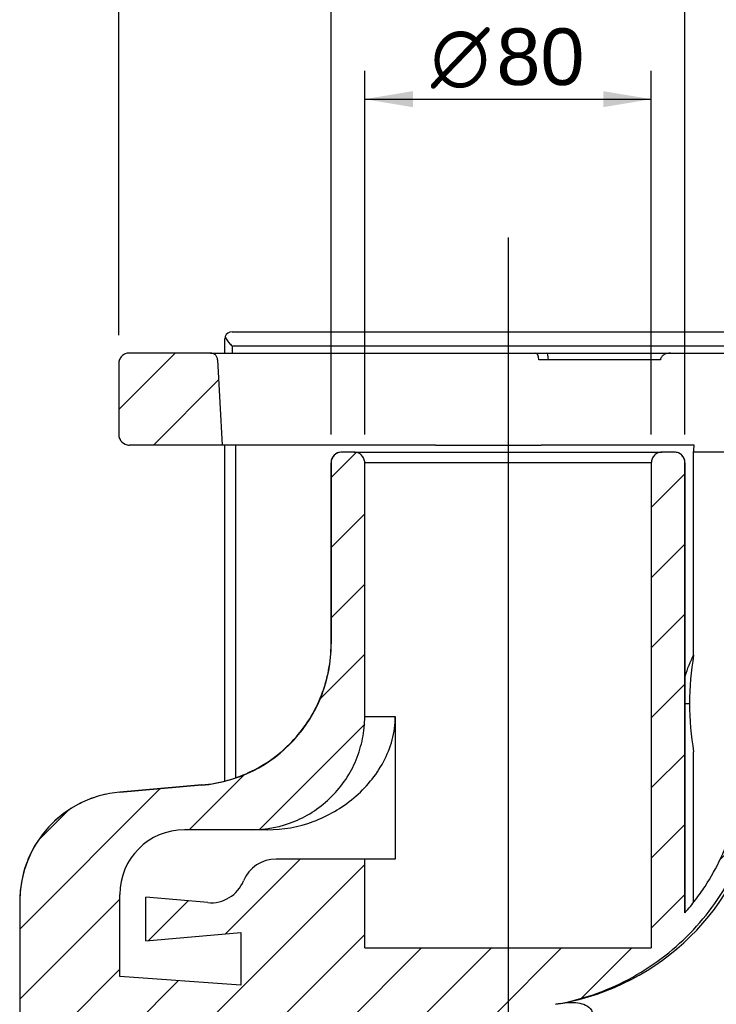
# Model space of a CAD drawing. Header units: millimetres. Extents: x 11 to 285, y 7 to 203.
# Tile 5 of 9: x 126 to 150, y 150 to 185. Entities that reach past the tile are written whole.
import ezdxf
from ezdxf.enums import TextEntityAlignment as Align
from ezdxf.lldxf.tags import DXFTag

# ---------------------------------------------------------------- set-up
doc = ezdxf.new("R2010")
doc.units = ezdxf.units.MM
doc.layers.add('BUCKET_HUNG_WC', color=7, linetype='Continuous')
doc.layers.add('Default', color=7, linetype='Continuous')
doc.styles.add('SEACAD_Arial', font='arial.ttf')
doc.styles.add('SEACAD_Solid_Edge_ANSI1_Symbols', font='semeca1.ttf')
tags = doc.linetypes.add('CENTER2', pattern=[28.575, 19.05, -3.175, 3.175, -3.175]).pattern_tags.tags
tags[10:11] = [DXFTag(74, 4), DXFTag(75, 0), DXFTag(340, '0'), DXFTag(46, 0.0), DXFTag(50, 0.0), DXFTag(44, 0.0), DXFTag(45, 0.0)]
tags[8:9] = [DXFTag(74, 4), DXFTag(75, 0), DXFTag(340, '0'), DXFTag(46, 0.0), DXFTag(50, 0.0), DXFTag(44, 0.0), DXFTag(45, 0.0)]
tags[6:7] = [DXFTag(74, 4), DXFTag(75, 0), DXFTag(340, '0'), DXFTag(46, 0.0), DXFTag(50, 0.0), DXFTag(44, 0.0), DXFTag(45, 0.0)]
tags[4:5] = [DXFTag(74, 4), DXFTag(75, 0), DXFTag(340, '0'), DXFTag(46, 0.0), DXFTag(50, 0.0), DXFTag(44, 0.0), DXFTag(45, 0.0)]
doc.dimstyles.new('ISO_PALLINATURA', dxfattribs={"dimtxt": 2, "dimasz": 1.7, "dimexe": 1, "dimexo": 1, "dimgap": 1, "dimtad": 1, "dimlfac": 8, "dimtxsty": 'SEACAD_Arial', "dimblk1": '_SE_FILLED', "dimblk2": '_SE_FILLED', "dimsah": 1, "dimcen": 1, "dimadec": 0, "dimazin": 0, "dimtfac": 1, "dimtmove": 0, "dimatfit": 3, "dimfxl": 1, "dimtolj": 1, "dimarcsym": 0})

# ---------------------------------------------------------------- blocks, each defined once
blk = doc.blocks.new('SEANNOT_GROUP9')
at = {"layer": 'Default', "color": 7, "linetype": 'CENTER2'}
blk.add_line((142.967, 177.363), (142.967, 148.786), dxfattribs=at)
blk = doc.blocks.new('SE5')
at = {"layer": 'BUCKET_HUNG_WC', "linetype": 'Continuous'}
h = blk.add_hatch(dxfattribs=at)
h.set_pattern_fill('ANSI31', scale=0.55118, angle=9.362e-06, style=0)
edge = h.paths.add_edge_path()
edge.add_spline(control_points=[(129.217, 170.411), (129.217, 170.386), (129.22, 170.362), (129.229, 170.314), (129.236, 170.29), (129.255, 170.245), (129.267, 170.223), (129.294, 170.182), (129.31, 170.163), (129.345, 170.128), (129.363, 170.113), (129.404, 170.086), (129.426, 170.074), (129.471, 170.055), (129.495, 170.048), (129.543, 170.038), (129.568, 170.036), (129.592, 170.036)], knot_values=[0, 0, 0, 0, 0.125, 0.125, 0.25, 0.25, 0.375, 0.375, 0.5, 0.5, 0.625, 0.625, 0.75, 0.75, 0.875, 0.875, 1, 1, 1, 1], degree=3, periodic=0)
edge.add_line((129.592, 170.036), (132.864, 170.036))
edge.add_line((132.864, 170.036), (132.707, 173.049))
edge.add_spline(control_points=[(132.707, 173.049), (132.705, 173.081), (132.697, 173.112), (132.677, 173.155), (132.669, 173.169), (132.651, 173.195), (132.64, 173.207), (132.606, 173.239), (132.579, 173.257), (132.52, 173.28), (132.488, 173.286), (132.457, 173.286)], knot_values=[0, 0, 0, 0, 0.25, 0.25, 0.375, 0.375, 0.5, 0.5, 0.75, 0.75, 1, 1, 1, 1], degree=3, periodic=0)
edge.add_line((132.457, 173.286), (129.592, 173.286))
edge.add_spline(control_points=[(129.592, 173.286), (129.568, 173.286), (129.543, 173.284), (129.495, 173.274), (129.471, 173.267), (129.426, 173.248), (129.404, 173.237), (129.364, 173.209), (129.344, 173.194), (129.292, 173.142), (129.264, 173.1), (129.236, 173.032), (129.229, 173.008), (129.22, 172.96), (129.217, 172.936), (129.217, 172.911)], knot_values=[0, 0, 0, 0, 0.125, 0.125, 0.25, 0.25, 0.375, 0.375, 0.5, 0.5, 0.75, 0.75, 0.875, 0.875, 1, 1, 1, 1], degree=3, periodic=0)
edge.add_line((129.217, 172.911), (129.217, 170.411))
h = blk.add_hatch(dxfattribs=at)
h.set_pattern_fill('ANSI31', scale=0.55118, angle=9.362e-06, style=0)
edge = h.paths.add_edge_path()
edge.add_spline(control_points=[(140.131, 129.701), (140.158, 129.074), (140.192, 128.448), (140.271, 127.197), (140.318, 126.572), (140.478, 124.698), (140.611, 123.451), (140.912, 120.961), (141.08, 119.718), (141.348, 117.856), (141.44, 117.235), (141.626, 115.995), (141.721, 115.375), (141.815, 114.755)], knot_values=[0, 0, 0, 0, 0.125, 0.125, 0.25, 0.25, 0.5, 0.5, 0.75, 0.75, 0.875, 0.875, 1, 1, 1, 1], degree=3, periodic=0)
edge.add_spline(control_points=[(141.815, 114.755), (141.822, 114.711), (141.824, 114.666), (141.82, 114.599), (141.817, 114.577), (141.81, 114.533), (141.804, 114.511), (141.786, 114.446), (141.769, 114.405), (141.737, 114.345), (141.725, 114.326), (141.7, 114.289), (141.672, 114.253), (141.642, 114.221), (141.609, 114.19), (141.592, 114.176), (141.537, 114.135), (141.499, 114.112), (141.418, 114.075), (141.374, 114.06), (141.287, 114.041), (141.243, 114.036), (141.197, 114.036)], knot_values=[0, 0, 0, 0, 0.125, 0.125, 0.1875, 0.1875, 0.25, 0.25, 0.375, 0.375, 0.4375, 0.4375, 0.5, 0.5625, 0.5625, 0.625, 0.625, 0.75, 0.75, 0.875, 0.875, 1, 1, 1, 1], degree=3, periodic=0)
edge.add_line((141.197, 114.036), (134.342, 114.036))
edge.add_spline(control_points=[(134.342, 114.036), (134.325, 114.036), (134.309, 114.035), (134.277, 114.029), (134.261, 114.024), (134.231, 114.011), (134.217, 114.004), (134.189, 113.985), (134.177, 113.975), (134.142, 113.94), (134.123, 113.913), (134.105, 113.867), (134.1, 113.851), (134.093, 113.819), (134.092, 113.803), (134.092, 113.786)], knot_values=[0, 0, 0, 0, 0.125, 0.125, 0.25, 0.25, 0.375, 0.375, 0.5, 0.5, 0.75, 0.75, 0.875, 0.875, 1, 1, 1, 1], degree=3, periodic=0)
edge.add_line((134.092, 113.786), (134.092, 113.655))
edge.add_line((134.092, 113.655), (145.467, 113.655))
edge.add_line((145.467, 113.655), (145.467, 111.917))
edge.add_line((145.467, 111.917), (134.092, 111.917))
edge.add_line((134.092, 111.917), (134.092, 111.288))
edge.add_spline(control_points=[(134.092, 111.288), (134.092, 111.263), (134.089, 111.239), (134.08, 111.191), (134.073, 111.167), (134.054, 111.122), (134.042, 111.1), (134.015, 111.059), (133.999, 111.04), (133.965, 111.005), (133.945, 110.989), (133.905, 110.962), (133.883, 110.951), (133.815, 110.922), (133.766, 110.913), (133.717, 110.913)], knot_values=[0, 0, 0, 0, 0.125, 0.125, 0.25, 0.25, 0.375, 0.375, 0.5, 0.5, 0.625, 0.625, 0.75, 0.75, 1, 1, 1, 1], degree=3, periodic=0)
edge.add_line((133.717, 110.913), (133.342, 110.913))
edge.add_spline(control_points=[(133.342, 110.913), (133.317, 110.913), (133.293, 110.91), (133.245, 110.901), (133.221, 110.893), (133.176, 110.875), (133.154, 110.863), (133.113, 110.836), (133.094, 110.82), (133.059, 110.785), (133.044, 110.766), (133.016, 110.725), (133.005, 110.704), (132.986, 110.658), (132.979, 110.635), (132.969, 110.587), (132.967, 110.562), (132.967, 110.537)], knot_values=[0, 0, 0, 0, 0.125, 0.125, 0.25, 0.25, 0.375, 0.375, 0.5, 0.5, 0.625, 0.625, 0.75, 0.75, 0.875, 0.875, 1, 1, 1, 1], degree=3, periodic=0)
edge.add_line((132.967, 110.537), (132.967, 109.392))
edge.add_spline(control_points=[(132.967, 109.392), (132.967, 109.368), (132.969, 109.344), (132.978, 109.298), (132.985, 109.275), (133.002, 109.231), (133.013, 109.21), (133.038, 109.17), (133.053, 109.151), (133.086, 109.117), (133.104, 109.101), (133.142, 109.074), (133.163, 109.061), (133.227, 109.032), (133.274, 109.02), (133.322, 109.017)], knot_values=[0, 0, 0, 0, 0.125, 0.125, 0.25, 0.25, 0.375, 0.375, 0.5, 0.5, 0.625, 0.625, 0.75, 0.75, 1, 1, 1, 1], degree=3, periodic=0)
edge.add_line((133.322, 109.017), (167.44, 107.19))
edge.add_spline(control_points=[(167.44, 107.19), (167.474, 107.188), (167.508, 107.189), (167.574, 107.199), (167.608, 107.208), (167.671, 107.231), (167.702, 107.246), (167.759, 107.282), (167.786, 107.303), (167.835, 107.349), (167.857, 107.375), (167.896, 107.431), (167.913, 107.46), (167.939, 107.522), (167.95, 107.555), (167.963, 107.621), (167.967, 107.655), (167.967, 107.689)], knot_values=[0, 0, 0, 0, 0.125, 0.125, 0.25, 0.25, 0.375, 0.375, 0.5, 0.5, 0.625, 0.625, 0.75, 0.75, 0.875, 0.875, 1, 1, 1, 1], degree=3, periodic=0)
edge.add_line((167.967, 107.689), (167.967, 112.411))
edge.add_spline(control_points=[(167.967, 112.411), (167.967, 112.436), (167.964, 112.46), (167.955, 112.508), (167.948, 112.532), (167.929, 112.578), (167.917, 112.6), (167.89, 112.64), (167.874, 112.659), (167.839, 112.694), (167.82, 112.71), (167.78, 112.737), (167.758, 112.749), (167.713, 112.767), (167.689, 112.774), (167.641, 112.784), (167.616, 112.786), (167.592, 112.786)], knot_values=[0, 0, 0, 0, 0.125, 0.125, 0.25, 0.25, 0.375, 0.375, 0.5, 0.5, 0.625, 0.625, 0.75, 0.75, 0.875, 0.875, 1, 1, 1, 1], degree=3, periodic=0)
edge.add_line((167.592, 112.786), (158.592, 112.786))
edge.add_line((158.592, 112.786), (158.592, 110.286))
edge.add_line((158.592, 110.286), (159.842, 110.286))
edge.add_line((159.842, 110.286), (159.842, 109.286))
edge.add_line((159.842, 109.286), (158.592, 109.286))
edge.add_spline(control_points=[(158.592, 109.286), (158.09, 109.775), (157.613, 110.285), (156.709, 111.344), (156.282, 111.894), (155.778, 112.608), (155.679, 112.752), (155.484, 113.042), (155.388, 113.189), (155.106, 113.63), (154.925, 113.928), (154.405, 114.831), (154.088, 115.446), (153.511, 116.701), (153.251, 117.341), (152.789, 118.646), (152.587, 119.312), (152.329, 120.33), (152.251, 120.671), (152.11, 121.355), (152.048, 121.698), (151.886, 122.73), (151.809, 123.423), (151.764, 124.12)], knot_values=[0, 0, 0, 0, 0.125, 0.125, 0.25, 0.25, 0.28125, 0.28125, 0.3125, 0.3125, 0.375, 0.375, 0.5, 0.5, 0.625, 0.625, 0.75, 0.75, 0.8125, 0.8125, 0.875, 0.875, 1, 1, 1, 1], degree=3, periodic=0)
edge.add_spline(control_points=[(151.764, 124.12), (151.732, 124.609), (151.66, 125.089), (151.439, 126.03), (151.29, 126.491), (151.053, 127.055), (151.004, 127.167), (150.9, 127.388), (150.846, 127.497), (150.678, 127.819), (150.557, 128.029), (150.17, 128.642), (149.878, 129.029), (149.47, 129.485), (149.387, 129.574), (149.217, 129.749), (149.13, 129.834), (148.865, 130.084), (148.683, 130.243), (148.117, 130.696), (147.715, 130.966), (147.18, 131.263), (147.072, 131.321), (146.854, 131.43), (146.744, 131.483), (146.412, 131.633), (146.187, 131.723), (145.503, 131.966), (145.034, 132.09), (144.551, 132.175)], knot_values=[0, 0, 0, 0, 0.125, 0.125, 0.25, 0.25, 0.28125, 0.28125, 0.3125, 0.3125, 0.375, 0.375, 0.5, 0.5, 0.53125, 0.53125, 0.5625, 0.5625, 0.625, 0.625, 0.75, 0.75, 0.78125, 0.78125, 0.8125, 0.8125, 0.875, 0.875, 1, 1, 1, 1], degree=3, periodic=0)
edge.add_line((144.551, 132.175), (141.967, 132.631))
edge.add_line((141.967, 132.631), (129.879, 133.689))
edge.add_spline(control_points=[(129.879, 133.689), (129.642, 133.71), (129.409, 133.752), (129.067, 133.847), (128.954, 133.884), (128.787, 133.947), (128.731, 133.97), (128.621, 134.017), (128.567, 134.042), (128.301, 134.173), (128.099, 134.295), (127.861, 134.472), (127.814, 134.509), (127.722, 134.584), (127.676, 134.623), (127.542, 134.743), (127.458, 134.826), (127.216, 135.086), (127.072, 135.274), (126.912, 135.525), (126.882, 135.576), (126.837, 135.654), (126.822, 135.681), (126.793, 135.735), (126.779, 135.762), (126.709, 135.899), (126.658, 136.012), (126.524, 136.352), (126.456, 136.585), (126.388, 136.942), (126.371, 137.063), (126.353, 137.246), (126.349, 137.307), (126.343, 137.43), (126.342, 137.491), (126.342, 137.552)], knot_values=[0, 0, 0, 0, 0.125, 0.125, 0.1875, 0.1875, 0.21875, 0.21875, 0.25, 0.25, 0.375, 0.375, 0.40625, 0.40625, 0.4375, 0.4375, 0.5, 0.5, 0.625, 0.625, 0.65625, 0.65625, 0.671875, 0.671875, 0.6875, 0.6875, 0.75, 0.75, 0.875, 0.875, 0.9375, 0.9375, 0.96875, 0.96875, 1, 1, 1, 1], degree=3, periodic=0)
edge.add_line((126.342, 137.552), (126.342, 144.899))
edge.add_arc((130.217, 144.899), 3.875, 95, 180, ccw=False)
edge.add_line((129.879, 148.759), (141.967, 149.817))
edge.add_line((141.967, 149.817), (144.649, 150.29))
edge.add_spline(control_points=[(144.649, 150.29), (145.101, 150.37), (145.541, 150.484), (146.398, 150.778), (146.814, 150.957), (147.32, 151.225), (147.42, 151.28), (147.618, 151.395), (147.716, 151.455), (148.005, 151.637), (148.192, 151.766), (148.736, 152.174), (149.077, 152.472), (149.474, 152.88), (149.552, 152.964), (149.706, 153.134), (149.781, 153.221), (150.001, 153.485), (150.139, 153.665), (150.532, 154.22), (150.765, 154.609), (151.068, 155.22), (151.162, 155.428), (151.333, 155.854), (151.41, 156.07), (151.615, 156.723), (151.717, 157.168), (151.785, 157.622)], knot_values=[0, 0, 0, 0, 0.125, 0.125, 0.25, 0.25, 0.28125, 0.28125, 0.3125, 0.3125, 0.375, 0.375, 0.5, 0.5, 0.53125, 0.53125, 0.5625, 0.5625, 0.625, 0.625, 0.75, 0.75, 0.8125, 0.8125, 0.875, 0.875, 1, 1, 1, 1], degree=3, periodic=0)
edge.add_spline(control_points=[(151.785, 157.622), (151.832, 157.945), (151.905, 158.261), (152.05, 158.725), (152.105, 158.878), (152.226, 159.181), (152.293, 159.329), (152.507, 159.764), (152.672, 160.041), (152.951, 160.436), (153.049, 160.564), (153.204, 160.752), (153.257, 160.814), (153.366, 160.935), (153.422, 160.995), (153.704, 161.286), (153.945, 161.499), (154.331, 161.79), (154.463, 161.882), (154.668, 162.013), (154.737, 162.055), (154.877, 162.138), (154.949, 162.178), (155.307, 162.369), (155.603, 162.499), (156.211, 162.711), (156.523, 162.794), (156.844, 162.852)], knot_values=[0, 0, 0, 0, 0.125, 0.125, 0.1875, 0.1875, 0.25, 0.25, 0.375, 0.375, 0.4375, 0.4375, 0.46875, 0.46875, 0.5, 0.5, 0.625, 0.625, 0.6875, 0.6875, 0.71875, 0.71875, 0.75, 0.75, 0.875, 0.875, 1, 1, 1, 1], degree=3, periodic=0)
edge.add_line((156.844, 162.852), (156.844, 169.286))
edge.add_line((156.844, 169.286), (156.406, 169.286))
edge.add_line((156.406, 169.286), (156.406, 172.036))
edge.add_spline(control_points=[(156.406, 172.036), (156.406, 172.069), (156.399, 172.102), (156.381, 172.147), (156.373, 172.162), (156.354, 172.189), (156.344, 172.201), (156.321, 172.224), (156.308, 172.235), (156.281, 172.253), (156.267, 172.261), (156.221, 172.28), (156.189, 172.286), (156.156, 172.286)], knot_values=[0, 0, 0, 0, 0.25, 0.25, 0.375, 0.375, 0.5, 0.5, 0.625, 0.625, 0.75, 0.75, 1, 1, 1, 1], degree=3, periodic=0)
edge.add_line((156.156, 172.286), (153.424, 172.286))
edge.add_spline(control_points=[(153.424, 172.286), (153.393, 172.286), (153.361, 172.28), (153.302, 172.256), (153.275, 172.239), (153.241, 172.206), (153.23, 172.194), (153.212, 172.169), (153.204, 172.155), (153.191, 172.126), (153.185, 172.111), (153.178, 172.081), (153.176, 172.065), (153.175, 172.049)], knot_values=[0, 0, 0, 0, 0.25, 0.25, 0.5, 0.5, 0.625, 0.625, 0.75, 0.75, 0.875, 0.875, 1, 1, 1, 1], degree=3, periodic=0)
edge.add_line((153.175, 172.049), (153.056, 169.786))
edge.add_line((153.056, 169.786), (153.056, 161.516))
edge.add_spline(control_points=[(153.056, 161.516), (152.802, 161.257), (152.572, 160.981), (152.158, 160.398), (151.973, 160.091), (151.771, 159.686), (151.733, 159.604), (151.659, 159.439), (151.623, 159.356), (151.522, 159.105), (151.462, 158.936), (151.3, 158.423), (151.22, 158.072), (151.166, 157.714)], knot_values=[0, 0, 0, 0, 0.25, 0.25, 0.5, 0.5, 0.5625, 0.5625, 0.625, 0.625, 0.75, 0.75, 1, 1, 1, 1], degree=3, periodic=0)
edge.add_spline(control_points=[(151.166, 157.714), (151.109, 157.325), (151.023, 156.943), (150.855, 156.382), (150.791, 156.196), (150.687, 155.921), (150.65, 155.83), (150.573, 155.649), (150.534, 155.56), (150.327, 155.117), (150.138, 154.778), (149.819, 154.292), (149.707, 154.133), (149.471, 153.823), (149.346, 153.672), (149.216, 153.525)], knot_values=[0, 0, 0, 0, 0.25, 0.25, 0.375, 0.375, 0.4375, 0.4375, 0.5, 0.5, 0.75, 0.75, 0.875, 0.875, 1, 1, 1, 1], degree=3, periodic=0)
edge.add_line((149.216, 153.525), (149.216, 169.411))
edge.add_spline(control_points=[(149.216, 169.411), (149.216, 169.46), (149.206, 169.51), (149.178, 169.578), (149.166, 169.599), (149.139, 169.64), (149.123, 169.659), (149.089, 169.694), (149.07, 169.709), (149.029, 169.737), (149.007, 169.748), (148.962, 169.767), (148.938, 169.774), (148.89, 169.784), (148.865, 169.786), (148.841, 169.786)], knot_values=[0, 0, 0, 0, 0.25, 0.25, 0.375, 0.375, 0.5, 0.5, 0.625, 0.625, 0.75, 0.75, 0.875, 0.875, 1, 1, 1, 1], degree=3, periodic=0)
edge.add_line((148.841, 169.786), (148.403, 169.786))
edge.add_spline(control_points=[(148.403, 169.786), (148.379, 169.786), (148.354, 169.784), (148.306, 169.774), (148.283, 169.767), (148.237, 169.748), (148.215, 169.737), (148.175, 169.709), (148.156, 169.694), (148.104, 169.642), (148.075, 169.6), (148.047, 169.532), (148.04, 169.508), (148.031, 169.46), (148.028, 169.436), (148.028, 169.411)], knot_values=[0, 0, 0, 0, 0.125, 0.125, 0.25, 0.25, 0.375, 0.375, 0.5, 0.5, 0.75, 0.75, 0.875, 0.875, 1, 1, 1, 1], degree=3, periodic=0)
edge.add_line((148.028, 169.411), (148.028, 152.286))
edge.add_line((148.028, 152.286), (137.905, 152.286))
edge.add_line((137.905, 152.286), (137.905, 155.42))
edge.add_line((137.905, 155.42), (134.78, 155.42))
edge.add_arc((134.78, 154.17), 1.25, 90, 157.5594)
edge.add_arc((132.469, 155.125), 1.25, 265, 337.5594, ccw=False)
edge.add_line((132.36, 153.879), (130.17, 154.071))
edge.add_line((130.17, 154.071), (130.17, 152.535))
edge.add_line((130.17, 152.535), (133.53, 152.829))
edge.add_line((133.53, 152.829), (133.53, 150.97))
edge.add_line((133.53, 150.97), (129.252, 151.276))
edge.add_line((129.252, 151.276), (129.252, 154.167))
edge.add_arc((131.537, 154.167), 2.285, 90, 180, ccw=False)
edge.add_line((131.537, 156.452), (133.905, 156.452))
edge.add_spline(control_points=[(133.905, 156.452), (133.971, 156.452), (134.037, 156.454), (134.168, 156.46), (134.234, 156.465), (134.429, 156.485), (134.687, 156.523), (134.94, 156.586), (135.127, 156.643), (135.19, 156.664), (135.314, 156.708), (135.375, 156.732), (135.679, 156.858), (135.909, 156.981), (136.234, 157.198), (136.339, 157.275), (136.492, 157.401), (136.542, 157.444), (136.64, 157.532), (136.687, 157.578), (136.827, 157.717), (136.915, 157.814), (137.04, 157.967), (137.081, 158.019), (137.159, 158.125), (137.197, 158.179), (137.378, 158.451), (137.501, 158.681), (137.626, 158.982), (137.65, 159.044), (137.694, 159.167), (137.715, 159.23), (137.772, 159.419), (137.804, 159.546), (137.88, 159.93), (137.905, 160.189), (137.905, 160.452)], knot_values=[0, 0, 0, 0, 0.03125, 0.03125, 0.0625, 0.0625, 0.125, 0.1875, 0.1875, 0.21875, 0.21875, 0.25, 0.25, 0.375, 0.375, 0.4375, 0.4375, 0.46875, 0.46875, 0.5, 0.5, 0.5625, 0.5625, 0.59375, 0.59375, 0.625, 0.625, 0.75, 0.75, 0.78125, 0.78125, 0.8125, 0.8125, 0.875, 0.875, 1, 1, 1, 1], degree=3, periodic=0)
edge.add_line((137.905, 160.452), (137.905, 169.411))
edge.add_spline(control_points=[(137.905, 169.411), (137.905, 169.46), (137.895, 169.51), (137.867, 169.577), (137.856, 169.599), (137.828, 169.64), (137.813, 169.659), (137.778, 169.694), (137.759, 169.709), (137.718, 169.737), (137.697, 169.748), (137.651, 169.767), (137.627, 169.774), (137.58, 169.784), (137.555, 169.786), (137.53, 169.786)], knot_values=[0, 0, 0, 0, 0.25, 0.25, 0.375, 0.375, 0.5, 0.5, 0.625, 0.625, 0.75, 0.75, 0.875, 0.875, 1, 1, 1, 1], degree=3, periodic=0)
edge.add_line((137.53, 169.786), (137.093, 169.786))
edge.add_spline(control_points=[(137.093, 169.786), (137.068, 169.786), (137.043, 169.784), (136.995, 169.774), (136.972, 169.767), (136.926, 169.748), (136.905, 169.736), (136.864, 169.709), (136.845, 169.694), (136.81, 169.659), (136.795, 169.64), (136.767, 169.599), (136.756, 169.577), (136.737, 169.532), (136.73, 169.508), (136.72, 169.46), (136.718, 169.436), (136.718, 169.411)], knot_values=[0, 0, 0, 0, 0.125, 0.125, 0.25, 0.25, 0.375, 0.375, 0.5, 0.5, 0.625, 0.625, 0.75, 0.75, 0.875, 0.875, 1, 1, 1, 1], degree=3, periodic=0)
edge.add_line((136.718, 169.411), (136.718, 163.015))
edge.add_spline(control_points=[(136.718, 163.015), (136.718, 162.86), (136.71, 162.704), (136.681, 162.394), (136.66, 162.24), (136.573, 161.784), (136.489, 161.488), (136.321, 161.057), (136.258, 160.916), (136.154, 160.707), (136.117, 160.638), (136.042, 160.503), (136.002, 160.437), (135.798, 160.109), (135.612, 159.865), (135.351, 159.58), (135.298, 159.524), (135.188, 159.415), (135.131, 159.361), (134.958, 159.205), (134.839, 159.106), (134.47, 158.83), (134.208, 158.669), (133.86, 158.497), (133.789, 158.464), (133.647, 158.402), (133.575, 158.373), (133.358, 158.29), (133.212, 158.242), (132.768, 158.118), (132.465, 158.062), (132.154, 158.035)], knot_values=[0, 0, 0, 0, 0.0625, 0.0625, 0.125, 0.125, 0.25, 0.25, 0.3125, 0.3125, 0.34375, 0.34375, 0.375, 0.375, 0.5, 0.5, 0.53125, 0.53125, 0.5625, 0.5625, 0.625, 0.625, 0.75, 0.75, 0.78125, 0.78125, 0.8125, 0.8125, 0.875, 0.875, 1, 1, 1, 1], degree=3, periodic=0)
edge.add_line((132.154, 158.035), (129.254, 157.781))
edge.add_spline(control_points=[(129.254, 157.781), (129.193, 157.776), (129.132, 157.769), (129.01, 157.753), (128.949, 157.743), (128.767, 157.709), (128.648, 157.681), (128.295, 157.581), (128.068, 157.492), (127.794, 157.354), (127.739, 157.325), (127.632, 157.264), (127.579, 157.233), (127.423, 157.135), (127.323, 157.065), (127.13, 156.916), (127.037, 156.837), (126.858, 156.67), (126.772, 156.582), (126.526, 156.304), (126.382, 156.105), (126.248, 155.879), (126.237, 155.859), (126.225, 155.839), (126.219, 155.829), (126.218, 155.826), (126.214, 155.819), (126.198, 155.791), (126.183, 155.763), (126.142, 155.686), (126.116, 155.635), (126.042, 155.479), (125.998, 155.374), (125.879, 155.053), (125.818, 154.832), (125.737, 154.376), (125.717, 154.147), (125.717, 153.919)], knot_values=[0, 0, 0, 0, 0.03125, 0.03125, 0.0625, 0.0625, 0.125, 0.125, 0.25, 0.25, 0.28125, 0.28125, 0.3125, 0.3125, 0.375, 0.375, 0.4375, 0.4375, 0.5, 0.5, 0.625, 0.625, 0.632813, 0.636719, 0.636719, 0.638672, 0.638672, 0.640625, 0.65625, 0.65625, 0.6875, 0.6875, 0.75, 0.75, 0.875, 0.875, 1, 1, 1, 1], degree=3, periodic=0)
edge.add_line((125.717, 153.919), (125.717, 136.042))
edge.add_spline(control_points=[(125.717, 136.042), (125.717, 136.011), (125.717, 135.965), (125.719, 135.918), (125.72, 135.887), (125.72, 135.872), (125.724, 135.797), (125.728, 135.737), (125.745, 135.558), (125.762, 135.44), (125.828, 135.088), (125.894, 134.859), (126.025, 134.522), (126.074, 134.412), (126.181, 134.198), (126.239, 134.094), (126.365, 133.892), (126.433, 133.793), (126.541, 133.65), (126.579, 133.603), (126.656, 133.511), (126.696, 133.465), (126.899, 133.244), (127.076, 133.084), (127.362, 132.869), (127.461, 132.802), (127.614, 132.708), (127.667, 132.677), (127.772, 132.619), (127.825, 132.591), (128.094, 132.459), (128.317, 132.374), (128.662, 132.277), (128.779, 132.25), (129.016, 132.207), (129.135, 132.191), (129.254, 132.18)], knot_values=[0, 0, 0, 0, 0.015625, 0.023438, 0.023438, 0.03125, 0.03125, 0.0625, 0.0625, 0.125, 0.125, 0.25, 0.25, 0.3125, 0.3125, 0.375, 0.375, 0.4375, 0.4375, 0.46875, 0.46875, 0.5, 0.5, 0.625, 0.625, 0.6875, 0.6875, 0.71875, 0.71875, 0.75, 0.75, 0.875, 0.875, 0.9375, 0.9375, 1, 1, 1, 1], degree=3, periodic=0)
edge.add_line((129.254, 132.18), (138.535, 131.368))
edge.add_spline(control_points=[(138.535, 131.368), (138.641, 131.359), (138.746, 131.34), (138.948, 131.285), (139.046, 131.248), (139.188, 131.18), (139.234, 131.155), (139.325, 131.101), (139.369, 131.072), (139.496, 130.979), (139.575, 130.911), (139.684, 130.797), (139.719, 130.757), (139.784, 130.674), (139.815, 130.632), (139.901, 130.501), (139.951, 130.409), (140.013, 130.263), (140.032, 130.214), (140.064, 130.114), (140.078, 130.063), (140.113, 129.91), (140.127, 129.807), (140.131, 129.701)], knot_values=[0, 0, 0, 0, 0.125, 0.125, 0.25, 0.25, 0.3125, 0.3125, 0.375, 0.375, 0.5, 0.5, 0.5625, 0.5625, 0.625, 0.625, 0.75, 0.75, 0.8125, 0.8125, 0.875, 0.875, 1, 1, 1, 1], degree=3, periodic=0)
at = {"layer": 'BUCKET_HUNG_WC', "color": 7, "linetype": 'Continuous'}
for p, q in [((132.98, 173.865), (133.014, 173.786)), ((133.217, 174.036), (152.976, 174.036)), ((132.967, 173.286), (132.967, 173.786)), ((133.217, 173.536), (152.842, 173.536)), ((133.217, 173.536), (133.217, 173.286)), ((129.592, 173.286), (129.592, 173.286)), ((132.457, 173.286), (129.592, 173.286)), ((132.457, 173.286), (140.307, 173.286)), ((140.307, 173.286), (143.927, 173.286)), ((143.927, 173.286), (144.343, 173.286)), ((144.343, 173.286), (148.705, 173.286)), ((148.705, 173.286), (152.212, 173.286)), ((129.217, 172.911), (129.217, 172.911)), ((129.217, 172.911), (129.217, 170.411)), ((129.217, 172.911), (129.217, 170.411)), ((132.707, 173.049), (132.864, 170.036)), ((144.393, 173.049), (144.056, 173.049)), ((148.351, 173.049), (144.393, 173.049)), ((129.217, 170.411), (129.217, 170.411)), ((129.592, 170.036), (129.592, 170.036)), ((132.864, 170.036), (129.592, 170.036)), ((140.41, 170.036), (132.864, 170.036)), ((132.967, 158.167), (132.967, 170.036)), ((133.342, 170.036), (133.342, 158.28)), ((140.41, 170.036), (144.137, 170.036)), ((144.425, 170.036), (144.137, 170.036)), ((148.124, 170.036), (144.425, 170.036)), ((149.543, 170.036), (148.124, 170.036)), ((137.093, 169.786), (137.092, 169.786)), ((137.53, 169.786), (137.093, 169.786)), ((137.53, 169.786), (148.403, 169.786)), ((148.841, 169.786), (148.403, 169.786)), ((148.842, 169.786), (148.841, 169.786)), ((153.056, 169.786), (149.523, 169.786)), ((149.523, 162.622), (149.523, 169.786)), ((136.717, 169.411), (136.718, 169.411)), ((136.717, 169.411), (136.717, 163.016)), ((136.718, 163.015), (136.718, 169.411)), ((148.028, 169.411), (137.905, 169.411)), ((137.905, 160.452), (137.905, 169.411)), ((148.028, 169.411), (148.028, 152.286)), ((149.216, 169.411), (149.217, 169.411)), ((149.216, 169.411), (149.216, 153.525)), ((149.217, 153.525), (149.217, 169.411)), ((149.217, 160.911), (149.387, 160.911)), ((137.905, 160.452), (138.984, 160.452)), ((138.984, 160.452), (138.984, 155.42)), ((149.523, 153.903), (149.523, 159.201)), ((132.153, 158.036), (129.254, 157.782)), ((129.254, 157.781), (132.154, 158.035)), ((129.254, 157.781), (129.254, 157.782)), ((133.905, 156.452), (131.537, 156.452)), ((134.46, 156.452), (133.905, 156.452)), ((137.905, 155.42), (134.78, 155.42)), ((138.984, 155.42), (137.905, 155.42)), ((137.905, 152.286), (137.905, 155.42)), ((129.252, 151.276), (129.252, 154.167)), ((130.17, 152.535), (130.17, 154.071)), ((132.36, 153.879), (130.17, 154.071)), ((125.717, 153.922), (125.717, 153.919)), ((125.717, 153.919), (125.717, 136.042)), ((130.17, 152.535), (133.53, 152.829)), ((133.53, 152.829), (133.53, 150.97)), ((137.905, 152.286), (148.028, 152.286)), ((133.53, 150.97), (129.252, 151.276)), ((144.818, 150.32), (144.651, 150.29))]:
    blk.add_line(p, q, dxfattribs=at)
for centre, radius, start, end in [((133.217, 173.786), 0.25, 161.5888, 180), ((133.217, 173.786), 0.25, 90, 161.5888), ((129.592, 172.911), 0.375, 161.8757, 180), ((129.592, 170.411), 0.375, 180, 270), ((137.092, 169.411), 0.375, 90, 180), ((148.842, 169.411), 0.375, 0, 90), ((131.727, 163.005), 4.994, 274.9337, 0.0973), ((152.648, 160.911), 3.562, 151.3056, 164.3901), ((159.298, 160.911), 9.923, 170.0745, 189.9255), ((129.592, 153.922), 3.875, 95, 180), ((131.537, 154.167), 2.285, 90, 180), ((134.78, 154.17), 1.25, 90, 157.5594), ((132.469, 155.125), 1.25, 265, 337.5594)]:
    blk.add_arc(centre, radius, start, end, dxfattribs=at)
for centre, major_axis, ratio, start_param, end_param in [((143.927, 173.036), (0, -0.25), 0.51539, 1.623156, 3.141593), ((144.343, 173.036), (0, 0.25), 0.200701, 4.764749, 6.283185), ((143.299, 158.937), (-1.519, 8.617), 0.996926, 3.141593, 4.342469)]:
    blk.add_ellipse(centre, major_axis=major_axis, ratio=ratio, start_param=start_param, end_param=end_param, dxfattribs=at)
for points, knots in [([(133.014, 173.786), (133.039, 173.738), (133.071, 173.694), (133.14, 173.613), (133.179, 173.574), (133.217, 173.536)], [0, 0, 0, 0, 0.5, 0.5, 1, 1, 1, 1]), ([(129.592, 173.286), (129.568, 173.286), (129.543, 173.284), (129.495, 173.274), (129.471, 173.267), (129.426, 173.248), (129.404, 173.237), (129.364, 173.209), (129.344, 173.194), (129.292, 173.142), (129.264, 173.1), (129.236, 173.032), (129.229, 173.008), (129.22, 172.96), (129.217, 172.936), (129.217, 172.911)], [0, 0, 0, 0, 0.125, 0.125, 0.25, 0.25, 0.375, 0.375, 0.5, 0.5, 0.75, 0.75, 0.875, 0.875, 1, 1, 1, 1]), ([(132.707, 173.049), (132.705, 173.081), (132.697, 173.112), (132.677, 173.155), (132.669, 173.169), (132.651, 173.195), (132.64, 173.207), (132.606, 173.239), (132.579, 173.257), (132.52, 173.28), (132.488, 173.286), (132.457, 173.286)], [0, 0, 0, 0, 0.25, 0.25, 0.375, 0.375, 0.5, 0.5, 0.75, 0.75, 1, 1, 1, 1]), ([(148.705, 173.286), (148.667, 173.286), (148.628, 173.282), (148.553, 173.264), (148.517, 173.25), (148.466, 173.221), (148.45, 173.21), (148.42, 173.186), (148.406, 173.172), (148.382, 173.141), (148.372, 173.124), (148.357, 173.088), (148.352, 173.069), (148.351, 173.049)], [0, 0, 0, 0, 0.25, 0.25, 0.5, 0.5, 0.625, 0.625, 0.75, 0.75, 0.875, 0.875, 1, 1, 1, 1]), ([(129.217, 170.411), (129.217, 170.386), (129.22, 170.362), (129.229, 170.314), (129.236, 170.29), (129.255, 170.245), (129.267, 170.223), (129.294, 170.182), (129.31, 170.163), (129.345, 170.128), (129.363, 170.113), (129.404, 170.086), (129.426, 170.074), (129.471, 170.055), (129.495, 170.048), (129.543, 170.038), (129.568, 170.036), (129.592, 170.036)], [0, 0, 0, 0, 0.125, 0.125, 0.25, 0.25, 0.375, 0.375, 0.5, 0.5, 0.625, 0.625, 0.75, 0.75, 0.875, 0.875, 1, 1, 1, 1]), ([(137.093, 169.786), (137.068, 169.786), (137.043, 169.784), (136.995, 169.774), (136.972, 169.767), (136.926, 169.748), (136.905, 169.736), (136.864, 169.709), (136.845, 169.694), (136.81, 169.659), (136.795, 169.64), (136.767, 169.599), (136.756, 169.577), (136.737, 169.532), (136.73, 169.508), (136.72, 169.46), (136.718, 169.436), (136.718, 169.411)], [0, 0, 0, 0, 0.125, 0.125, 0.25, 0.25, 0.375, 0.375, 0.5, 0.5, 0.625, 0.625, 0.75, 0.75, 0.875, 0.875, 1, 1, 1, 1]), ([(137.905, 169.411), (137.905, 169.46), (137.895, 169.51), (137.867, 169.577), (137.856, 169.599), (137.828, 169.64), (137.813, 169.659), (137.778, 169.694), (137.759, 169.709), (137.718, 169.737), (137.697, 169.748), (137.651, 169.767), (137.627, 169.774), (137.58, 169.784), (137.555, 169.786), (137.53, 169.786)], [0, 0, 0, 0, 0.25, 0.25, 0.375, 0.375, 0.5, 0.5, 0.625, 0.625, 0.75, 0.75, 0.875, 0.875, 1, 1, 1, 1]), ([(148.403, 169.786), (148.379, 169.786), (148.354, 169.784), (148.306, 169.774), (148.283, 169.767), (148.237, 169.748), (148.215, 169.737), (148.175, 169.709), (148.156, 169.694), (148.104, 169.642), (148.075, 169.6), (148.047, 169.532), (148.04, 169.508), (148.031, 169.46), (148.028, 169.436), (148.028, 169.411)], [0, 0, 0, 0, 0.125, 0.125, 0.25, 0.25, 0.375, 0.375, 0.5, 0.5, 0.75, 0.75, 0.875, 0.875, 1, 1, 1, 1]), ([(149.216, 169.411), (149.216, 169.46), (149.206, 169.51), (149.178, 169.578), (149.166, 169.599), (149.139, 169.64), (149.123, 169.659), (149.089, 169.694), (149.07, 169.709), (149.029, 169.737), (149.007, 169.748), (148.962, 169.767), (148.938, 169.774), (148.89, 169.784), (148.865, 169.786), (148.841, 169.786)], [0, 0, 0, 0, 0.25, 0.25, 0.375, 0.375, 0.5, 0.5, 0.625, 0.625, 0.75, 0.75, 0.875, 0.875, 1, 1, 1, 1]), ([(132.154, 158.035), (132.465, 158.062), (132.768, 158.118), (133.36, 158.283), (133.651, 158.394), (134.208, 158.669), (134.47, 158.83), (134.962, 159.199), (135.195, 159.409), (135.612, 159.865), (135.798, 160.109), (136.124, 160.633), (136.265, 160.914), (136.489, 161.488), (136.573, 161.784), (136.688, 162.392), (136.718, 162.704), (136.718, 163.015)], [0, 0, 0, 0, 0.125, 0.125, 0.25, 0.25, 0.375, 0.375, 0.5, 0.5, 0.625, 0.625, 0.75, 0.75, 0.875, 0.875, 1, 1, 1, 1]), ([(133.905, 156.452), (134.431, 156.452), (134.95, 156.555), (135.679, 156.858), (135.909, 156.981), (136.343, 157.27), (136.548, 157.438), (136.92, 157.81), (137.088, 158.015), (137.378, 158.451), (137.501, 158.681), (137.701, 159.164), (137.778, 159.418), (137.88, 159.93), (137.905, 160.189), (137.905, 160.452)], [0, 0, 0, 0, 0.25, 0.25, 0.375, 0.375, 0.5, 0.5, 0.625, 0.625, 0.75, 0.75, 0.875, 0.875, 1, 1, 1, 1]), ([(134.46, 156.452), (135.02, 156.452), (135.564, 156.553), (136.349, 156.844), (136.599, 156.962), (137.076, 157.238), (137.305, 157.399), (137.731, 157.756), (137.926, 157.951), (138.278, 158.375), (138.436, 158.606), (138.699, 159.097), (138.802, 159.354), (138.946, 159.892), (138.984, 160.172), (138.984, 160.452)], [0, 0, 0, 0, 0.25, 0.25, 0.375, 0.375, 0.5, 0.5, 0.625, 0.625, 0.75, 0.75, 0.875, 0.875, 1, 1, 1, 1]), ([(129.254, 157.781), (129.01, 157.76), (128.765, 157.715), (128.295, 157.581), (128.068, 157.492), (127.629, 157.271), (127.419, 157.139), (127.033, 156.841), (126.854, 156.674), (126.526, 156.304), (126.382, 156.105), (126.193, 155.786), (126.141, 155.687), (126.042, 155.479), (125.998, 155.374), (125.8, 154.838), (125.717, 154.376), (125.717, 153.919)], [0, 0, 0, 0, 0.125, 0.125, 0.25, 0.25, 0.375, 0.375, 0.5, 0.5, 0.625, 0.625, 0.6875, 0.6875, 0.75, 0.75, 1, 1, 1, 1]), ([(144.649, 150.29), (145.553, 150.449), (146.41, 150.744), (147.623, 151.385), (148.01, 151.631), (148.736, 152.174), (149.077, 152.472), (149.713, 153.125), (150.008, 153.48), (150.532, 154.22), (150.765, 154.609), (151.169, 155.424), (151.342, 155.852), (151.615, 156.723), (151.717, 157.168), (151.785, 157.622)], [0, 0, 0, 0, 0.25, 0.25, 0.375, 0.375, 0.5, 0.5, 0.625, 0.625, 0.75, 0.75, 0.875, 0.875, 1, 1, 1, 1]), ([(149.216, 153.525), (149.346, 153.672), (149.471, 153.823), (149.707, 154.133), (149.819, 154.292), (150.138, 154.778), (150.327, 155.117), (150.534, 155.56), (150.573, 155.649), (150.65, 155.83), (150.687, 155.921), (150.791, 156.196), (150.855, 156.382), (151.023, 156.943), (151.109, 157.325), (151.166, 157.714)], [0, 0, 0, 0, 0.125, 0.125, 0.25, 0.25, 0.5, 0.5, 0.5625, 0.5625, 0.625, 0.625, 0.75, 0.75, 1, 1, 1, 1]), ([(144.818, 150.32), (145.032, 150.357), (145.244, 150.37), (145.534, 150.328), (145.626, 150.303), (145.791, 150.22), (145.864, 150.162), (145.936, 150.035), (145.953, 149.986), (145.969, 149.879), (145.969, 149.818), (145.941, 149.628), (145.888, 149.491), (145.748, 149.226), (145.661, 149.096), (145.476, 148.847), (145.378, 148.729), (145.275, 148.613)], [0, 0, 0, 0, 0.25, 0.25, 0.375, 0.375, 0.5, 0.5, 0.5625, 0.5625, 0.625, 0.625, 0.75, 0.75, 0.875, 0.875, 1, 1, 1, 1])]:
    blk.add_open_spline(points, degree=3, knots=knots, dxfattribs=at)
blk.add_open_spline([(149.523, 169.786), (149.53, 169.869), (149.536, 169.953), (149.543, 170.036)], degree=3, dxfattribs=at)
blk = doc.blocks.new('DMBLK57')
at = {"layer": 'Default', "linetype": 'Continuous'}
for points in [[(130.917, 193.343), (129.217, 193.059), (130.917, 192.776)], [(164.392, 193.343), (164.392, 192.776), (166.092, 193.059)]]:
    blk.add_hatch(color=7, dxfattribs=at).paths.add_polyline_path(points)
at = {"layer": 'Default', "color": 7, "linetype": 'Continuous'}
for p, q in [((129.217, 173.911), (129.217, 194.059)), ((166.092, 174.786), (166.092, 194.059)), ((129.217, 193.059), (166.092, 193.059))]:
    blk.add_line(p, q, dxfattribs=at)
at = {"layer": 'Default', "color": 7, "linetype": 'Continuous', "style": 'SEACAD_Arial'}
blk.add_text('295', height=2, dxfattribs=at).set_placement((145.306, 195.559), align=Align.TOP_LEFT)
blk = doc.blocks.new('_SE_FILLED')
at = {"color": 0}
blk.add_line((0, 0), (-1, 0), dxfattribs=at)
blk.add_solid([(0, 0), (-1, -0.1665), (-1, 0.1665), (0, 0)], dxfattribs=at)
blk = doc.blocks.new('DMBLK64')
at = {"layer": 'Default', "linetype": 'Continuous'}
for points in [[(139.605, 182.533), (137.905, 182.249), (139.605, 181.966)], [(146.328, 182.533), (146.328, 181.966), (148.028, 182.249)]]:
    blk.add_hatch(color=7, dxfattribs=at).paths.add_polyline_path(points)
at = {"layer": 'Default', "color": 7, "linetype": 'Continuous'}
for p, q in [((137.905, 170.411), (137.905, 183.249)), ((148.028, 170.411), (148.028, 183.249)), ((137.905, 182.249), (148.028, 182.249))]:
    blk.add_line(p, q, dxfattribs=at)
for s, style, p in [('O', 'SEACAD_Solid_Edge_ANSI1_Symbols', (140.246, 184.749)), ('80', 'SEACAD_Arial', (142.557, 184.749))]:
    blk.add_text(s, height=2, dxfattribs=dict(at, style=style)).set_placement(p, align=Align.TOP_LEFT)
blk = doc.blocks.new('DMBLK65')
at = {"layer": 'Default', "linetype": 'Continuous'}
for points in [[(138.417, 186.903), (136.717, 186.62), (138.417, 186.336)], [(147.517, 186.903), (147.517, 186.336), (149.217, 186.62)]]:
    blk.add_hatch(color=7, dxfattribs=at).paths.add_polyline_path(points)
at = {"layer": 'Default', "color": 7, "linetype": 'Continuous'}
for p, q in [((136.717, 170.411), (136.717, 187.62)), ((149.217, 170.411), (149.217, 187.62)), ((136.717, 186.62), (149.217, 186.62))]:
    blk.add_line(p, q, dxfattribs=at)
for s, style, p in [('O', 'SEACAD_Solid_Edge_ANSI1_Symbols', (139.464, 189.12)), ('100', 'SEACAD_Arial', (141.774, 189.12))]:
    blk.add_text(s, height=2, dxfattribs=dict(at, style=style)).set_placement(p, align=Align.TOP_LEFT)

msp = doc.modelspace()

# ---------------------------------------------------------------- block references
at = {"layer": 'Default'}
for name in ['SEANNOT_GROUP9', 'SE5']:
    msp.add_blockref(name, (0, 0), dxfattribs=at)

# ---------------------------------------------------------------- dimensions: what is measured, and where the dimension line sits
at = {"layer": 'Default', "color": 7, "linetype": 'Continuous'}
dim = msp.add_linear_dim(base=(166.0918, 193.0594), p1=(129.2168, 172.9111), p2=(166.0918, 173.7861), text='\\A1;<>', dimstyle='ISO_PALLINATURA', dxfattribs=at)
dim.commit()
dim.dimension.update_dxf_attribs({"geometry": 'DMBLK57', "text_midpoint": (147.6543, 193.0594), "dimtype": 160})
dim = msp.add_linear_dim(base=(136.7168, 186.6197), p1=(136.7168, 169.4111), p2=(149.2168, 169.4111), angle=0, text='\\A1;%%C <>', dimstyle='ISO_PALLINATURA', dxfattribs=at)
dim.commit()
dim.dimension.update_dxf_attribs({"geometry": 'DMBLK65', "text_midpoint": (142.9668, 186.6197), "dimtype": 161})
dim = msp.add_linear_dim(base=(137.9054, 182.2495), p1=(137.9054, 169.4111), p2=(148.0283, 169.4111), angle=0, text='\\A1;%%C <>', dimstyle='ISO_PALLINATURA', override={"dimdec": 0, "dimrnd": 10, "dimtdec": 0}, dxfattribs=at)
dim.commit()
dim.dimension.update_dxf_attribs({"geometry": 'DMBLK64', "text_midpoint": (142.9668, 182.2495), "dimtype": 161})

doc.saveas('drawing.dxf')
